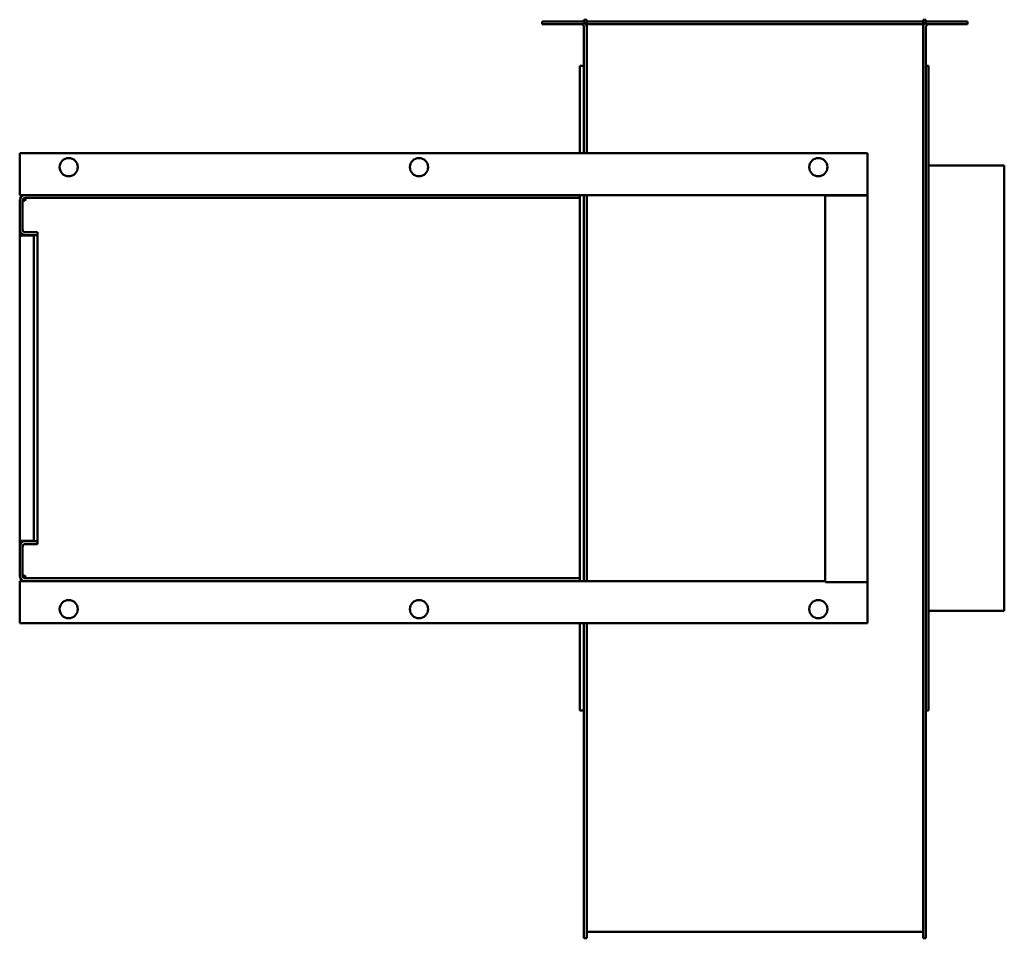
# Model space of a CAD drawing. Header units: millimetres. Extents: x 1399 to 2101, y 910 to 1565.
import ezdxf

# ---------------------------------------------------------------- set-up
doc = ezdxf.new("R2010")
doc.units = ezdxf.units.MM
doc.header["$LTSCALE"] = 8.333333
doc.layers.add('Widoczne (ISO)', color=7, linetype='Continuous', lineweight=50)

msp = doc.modelspace()

# ---------------------------------------------------------------- linework, layer by layer
at = {"layer": 'Widoczne (ISO)'}
for p, q in [((1771.63, 1564.09), (1771.63, 1562.09)), ((1801.63, 1564.09), (1771.63, 1564.09)), ((1771.63, 1562.09), (1801.63, 1562.09)), ((1801.37, 1564.09), (1801.37, 1565.35)), ((1803.37, 1565.35), (1801.37, 1565.35)), ((1801.37, 1560.09), (1801.37, 1470.09)), ((1801.63, 1564.09), (1801.63, 1562.09)), ((1803.37, 1565.35), (1803.37, 1564.09)), ((1803.37, 1564.09), (1803.37, 1562.09)), ((2043.37, 1564.09), (1803.37, 1564.09)), ((1803.37, 1562.09), (1803.37, 1560.09)), ((2043.37, 1562.09), (1803.37, 1562.09)), ((1803.37, 1470.09), (1803.37, 1560.09)), ((2043.37, 1564.09), (2043.37, 1565.35)), ((2045.37, 1565.35), (2043.37, 1565.35)), ((2043.37, 1562.09), (2043.37, 1564.09)), ((2043.37, 1560.09), (2043.37, 1562.09)), ((2043.37, 1560.09), (2043.37, 1358.05)), ((2075.11, 1564.09), (2045.11, 1564.09)), ((2045.11, 1562.09), (2045.11, 1564.09)), ((2045.11, 1562.09), (2075.11, 1562.09)), ((2045.37, 1565.35), (2045.37, 1564.09)), ((2045.37, 1358.05), (2045.37, 1560.09)), ((2075.11, 1562.09), (2075.11, 1564.09)), ((1798.37, 1470.09), (1798.37, 1532.35)), ((1801.37, 1532.35), (1798.37, 1532.35)), ((2045.37, 1532.35), (2047.37, 1532.35)), ((2047.37, 1072.35), (2047.37, 1532.35)), ((1398.63, 1470.09), (2003.63, 1470.09)), ((1398.63, 1448.09), (1398.63, 1470.09)), ((2003.63, 1470.09), (2003.63, 1448.09)), ((2047.37, 1461.35), (2101.37, 1461.35)), ((2101.37, 1143.35), (2101.37, 1461.35)), ((1398.63, 1448.09), (1398.63, 1440.09)), ((2003.63, 1448.09), (2003.63, 1440.09)), ((1402.63, 1440.09), (1398.63, 1440.09)), ((1398.63, 1436.09), (1398.63, 1415.61)), ((1400.63, 1415.61), (1400.63, 1436.09)), ((1798.37, 1440.09), (1402.63, 1440.09)), ((1402.63, 1438.09), (1798.37, 1438.09)), ((1402.63, 1438.09), (1402.63, 1437.92)), ((1402.63, 1437.29), (1402.63, 1437.7)), ((1402.63, 1437.29), (1402.63, 1436.97)), ((1402.63, 1436.9), (1402.63, 1436.97)), ((1402.63, 1436.9), (1402.63, 1436.09)), ((1798.37, 1438.09), (1798.37, 1440.09)), ((2003.63, 1440.09), (1798.37, 1440.09)), ((1798.37, 1166.61), (1798.37, 1438.09)), ((1801.37, 1440.09), (1801.37, 1358.05)), ((1803.37, 1358.05), (1803.37, 1440.09)), ((1973.63, 1439.83), (1979.63, 1439.83)), ((1973.63, 1164.36), (1973.63, 1439.83)), ((2003.63, 1439.83), (1979.63, 1439.83)), ((2003.63, 1163.83), (2003.63, 1439.83)), ((1398.63, 1411.35), (1398.63, 1415.61)), ((1399.8, 1412.35), (1399.8, 1412.78)), ((1411.37, 1413.61), (1402.63, 1413.61)), ((1411.37, 1413.61), (1411.37, 1411.61)), ((1398.63, 1193.35), (1398.63, 1411.35)), ((1402.63, 1411.35), (1398.63, 1411.35)), ((1399.8, 1412.35), (1400.32, 1412.35)), ((1402.63, 1411.61), (1411.37, 1411.61)), ((1402.63, 1411.35), (1408.63, 1411.35)), ((1408.63, 1411.35), (1408.63, 1193.35)), ((1411.37, 1411.61), (1411.37, 1193.09)), ((1801.37, 1164.61), (1801.37, 1358.05)), ((1803.37, 1358.05), (1803.37, 1164.61)), ((2043.37, 909.65), (2043.37, 1358.05)), ((2045.37, 1358.05), (2045.37, 909.65)), ((1398.63, 1189.09), (1398.63, 1193.35)), ((1402.63, 1193.35), (1398.63, 1193.35)), ((1398.63, 1189.09), (1398.63, 1168.61)), ((1400.32, 1192.35), (1399.8, 1192.35)), ((1399.8, 1191.92), (1399.8, 1192.35)), ((1400.63, 1168.61), (1400.63, 1189.09)), ((1408.63, 1193.35), (1402.63, 1193.35)), ((1411.37, 1193.09), (1402.63, 1193.09)), ((1402.63, 1191.09), (1411.37, 1191.09)), ((1411.37, 1191.09), (1411.37, 1193.09)), ((1402.63, 1168.61), (1402.63, 1167.8)), ((1402.63, 1167.8), (1402.63, 1167.73)), ((1402.63, 1167.73), (1402.63, 1167.41)), ((1402.63, 1167.41), (1402.63, 1167)), ((1402.63, 1166.78), (1402.63, 1166.61)), ((1798.37, 1166.61), (1402.63, 1166.61)), ((1798.37, 1166.61), (1798.37, 1164.61)), ((1398.63, 1164.61), (1398.63, 1156.61)), ((1398.63, 1164.61), (1402.63, 1164.61)), ((1402.63, 1164.61), (1798.37, 1164.61)), ((1798.37, 1164.61), (1973.63, 1164.61)), ((1973.81, 1163.83), (1979.63, 1163.83)), ((1979.63, 1163.83), (2003.63, 1163.83)), ((2003.63, 1163.83), (2003.63, 1156.61)), ((1398.63, 1156.61), (1398.63, 1134.61)), ((2003.63, 1134.61), (2003.63, 1156.61)), ((2047.37, 1143.35), (2101.37, 1143.35)), ((1398.63, 1134.61), (2003.63, 1134.61)), ((1798.37, 1072.35), (1798.37, 1134.61)), ((1801.37, 909.65), (1801.37, 1134.61)), ((1803.37, 1134.61), (1803.37, 909.65)), ((1801.37, 1072.35), (1798.37, 1072.35)), ((2045.37, 1072.35), (2047.37, 1072.35)), ((2043.37, 914.39), (1803.37, 914.39)), ((1803.37, 909.65), (1801.37, 909.65)), ((2045.37, 909.65), (2043.37, 909.65))]:
    msp.add_line(p, q, dxfattribs=at)
for centre in [(1433.63, 1460.09), (1683.63, 1460.09), (1968.63, 1460.09), (1433.63, 1144.61), (1683.63, 1144.61), (1968.63, 1144.61)]:
    msp.add_circle(centre, 6.5, dxfattribs=at)
for centre, radius, start, end in [((1799.37, 1560.09), 2, 0, 90), ((1799.37, 1560.09), 4, 0, 55.56391), ((2047.37, 1560.09), 4, 124.43609, 180), ((2047.37, 1560.09), 2, 90, 180), ((1402.63, 1436.09), 4, 90, 180), ((1402.63, 1436.09), 2, 90, 180), ((1402.63, 1415.61), 4, 180, 270), ((1402.63, 1415.61), 2, 180, 270), ((1402.63, 1189.09), 4, 90, 180), ((1402.63, 1189.09), 2, 90, 180), ((1402.63, 1168.61), 4, 180, 270), ((1402.63, 1168.61), 2, 180, 270)]:
    msp.add_arc(centre, radius, start, end, dxfattribs=at)
for points, knots in [([(1402.63, 1437.29), (1402.58, 1437.12), (1402.51, 1436.96), (1402.37, 1436.69), (1402.29, 1436.58), (1402.08, 1436.3), (1401.94, 1436.17), (1401.69, 1435.99), (1401.57, 1435.93), (1401.34, 1435.85), (1401.24, 1435.84), (1401.05, 1435.87), (1400.97, 1435.9), (1400.84, 1436.02), (1400.79, 1436.1), (1400.73, 1436.25), (1400.71, 1436.3), (1400.69, 1436.4), (1400.68, 1436.45), (1400.67, 1436.49)], [-0.4461331, -0.4461331, -0.4461331, -0.4461331, -0.3909396, -0.3909396, -0.3464392, -0.3464392, -0.2782005, -0.2782005, -0.2223217, -0.2223217, -0.169871, -0.169871, -0.1176887, -0.1176887, -0.0624666, -0.0624666, -0.0313258, -0.0313258, -0.0115835, -0.0115835, -0.0115835, -0.0115835]), ([(1400.84, 1436.03), (1400.93, 1436.06), (1401.03, 1436.09), (1401.39, 1436.24), (1401.66, 1436.38), (1402.05, 1436.65), (1402.18, 1436.76), (1402.46, 1437.04), (1402.57, 1437.19), (1402.63, 1437.29)], [0.1770242, 0.1770242, 0.1770242, 0.1770242, 0.1904262, 0.1904262, 0.2296583, 0.2296583, 0.2503289, 0.2503289, 0.27998, 0.27998, 0.27998, 0.27998]), ([(1402.63, 1437.92), (1402.64, 1437.91), (1402.65, 1437.91), (1402.66, 1437.9), (1402.67, 1437.89), (1402.68, 1437.88), (1402.69, 1437.88), (1402.7, 1437.87), (1402.71, 1437.86), (1402.72, 1437.85), (1402.73, 1437.85), (1402.73, 1437.84), (1402.74, 1437.83), (1402.75, 1437.82), (1402.76, 1437.81), (1402.77, 1437.8), (1402.77, 1437.8), (1402.78, 1437.79), (1402.79, 1437.78), (1402.79, 1437.77), (1402.8, 1437.76), (1402.8, 1437.75), (1402.81, 1437.74), (1402.82, 1437.73), (1402.82, 1437.72), (1402.82, 1437.72), (1402.83, 1437.71), (1402.83, 1437.7), (1402.83, 1437.7), (1402.83, 1437.69), (1402.83, 1437.69), (1402.84, 1437.68), (1402.84, 1437.67), (1402.85, 1437.66), (1402.85, 1437.65), (1402.85, 1437.64), (1402.85, 1437.63), (1402.86, 1437.61), (1402.86, 1437.6), (1402.86, 1437.59), (1402.86, 1437.58), (1402.87, 1437.57), (1402.87, 1437.56), (1402.87, 1437.55), (1402.87, 1437.53), (1402.87, 1437.52), (1402.87, 1437.51), (1402.87, 1437.5), (1402.87, 1437.48), (1402.87, 1437.47), (1402.87, 1437.46), (1402.87, 1437.45), (1402.87, 1437.44), (1402.87, 1437.43), (1402.86, 1437.43), (1402.86, 1437.42), (1402.86, 1437.41), (1402.86, 1437.41), (1402.86, 1437.39), (1402.86, 1437.38), (1402.85, 1437.37), (1402.85, 1437.35), (1402.85, 1437.34), (1402.85, 1437.33), (1402.84, 1437.31), (1402.84, 1437.3), (1402.83, 1437.28), (1402.83, 1437.27), (1402.83, 1437.26), (1402.82, 1437.24), (1402.82, 1437.23), (1402.81, 1437.21), (1402.8, 1437.2), (1402.8, 1437.19), (1402.8, 1437.18), (1402.79, 1437.17), (1402.79, 1437.17), (1402.79, 1437.16), (1402.79, 1437.16), (1402.78, 1437.14), (1402.77, 1437.13), (1402.77, 1437.11), (1402.76, 1437.1), (1402.75, 1437.08), (1402.74, 1437.07), (1402.73, 1437.06), (1402.73, 1437.04), (1402.72, 1437.03), (1402.71, 1437.01), (1402.7, 1437), (1402.69, 1436.98), (1402.68, 1436.97), (1402.67, 1436.95), (1402.66, 1436.94), (1402.65, 1436.92), (1402.64, 1436.91), (1402.63, 1436.9)], [0, 0, 0, 0, 0.00505398, 0.00505398, 0.00505398, 0.00927292, 0.00927292, 0.00927292, 0.01299896, 0.01299896, 0.01299896, 0.01639072, 0.01639072, 0.01639072, 0.01953694, 0.01953694, 0.01953694, 0.02249308, 0.02249308, 0.02249308, 0.02529647, 0.02529647, 0.02529647, 0.02797359, 0.02797359, 0.02797359, 0.02958296, 0.02958296, 0.02958296, 0.03055081, 0.03055081, 0.03055081, 0.0331084, 0.0331084, 0.0331084, 0.03566445, 0.03566445, 0.03566445, 0.03821771, 0.03821771, 0.03821771, 0.04076697, 0.04076697, 0.04076697, 0.04331109, 0.04331109, 0.04331109, 0.04584894, 0.04584894, 0.04584894, 0.0483794, 0.0483794, 0.0483794, 0.04963099, 0.04963099, 0.04963099, 0.05090443, 0.05090443, 0.05090443, 0.05344099, 0.05344099, 0.05344099, 0.05599112, 0.05599112, 0.05599112, 0.05855382, 0.05855382, 0.05855382, 0.06112804, 0.06112804, 0.06112804, 0.06371266, 0.06371266, 0.06371266, 0.06543334, 0.06543334, 0.06543334, 0.06631361, 0.06631361, 0.06631361, 0.06903001, 0.06903001, 0.06903001, 0.07192297, 0.07192297, 0.07192297, 0.0750453, 0.0750453, 0.0750453, 0.07848239, 0.07848239, 0.07848239, 0.08238921, 0.08238921, 0.08238921, 0.08711002, 0.08711002, 0.08711002, 0.08711002]), ([(1402.63, 1437.7), (1402.64, 1437.73), (1402.65, 1437.76), (1402.66, 1437.79), (1402.67, 1437.82), (1402.68, 1437.85), (1402.69, 1437.88)], [0, 0, 0, 0, 0.00889313, 0.00889313, 0.00889313, 0.0162104, 0.0162104, 0.0162104, 0.0162104]), ([(1400.67, 1168.21), (1400.68, 1168.25), (1400.69, 1168.29), (1400.71, 1168.39), (1400.73, 1168.45), (1400.79, 1168.6), (1400.84, 1168.68), (1400.97, 1168.8), (1401.05, 1168.83), (1401.23, 1168.86), (1401.34, 1168.85), (1401.56, 1168.77), (1401.68, 1168.71), (1401.93, 1168.53), (1402.07, 1168.4), (1402.28, 1168.13), (1402.36, 1168.01), (1402.51, 1167.74), (1402.58, 1167.58), (1402.63, 1167.41)], [-0.4084782, -0.4084782, -0.4084782, -0.4084782, -0.3901257, -0.3901257, -0.3610727, -0.3610727, -0.3095614, -0.3095614, -0.2605319, -0.2605319, -0.2113787, -0.2113787, -0.1590821, -0.1590821, -0.0951427, -0.0951427, -0.052727, -0.052727, 0, 0, 0, 0]), ([(1402.63, 1167.41), (1402.57, 1167.51), (1402.46, 1167.66), (1402.17, 1167.94), (1402.05, 1168.05), (1401.66, 1168.32), (1401.39, 1168.46), (1401.02, 1168.61), (1400.93, 1168.64), (1400.84, 1168.67)], [0, 0, 0, 0, 0.0346848, 0.0346848, 0.0588177, 0.0588177, 0.1046153, 0.1046153, 0.1199562, 0.1199562, 0.1199562, 0.1199562]), ([(1402.63, 1167.8), (1402.64, 1167.79), (1402.65, 1167.78), (1402.66, 1167.76), (1402.67, 1167.75), (1402.68, 1167.73), (1402.69, 1167.72), (1402.7, 1167.7), (1402.71, 1167.69), (1402.72, 1167.67), (1402.73, 1167.66), (1402.73, 1167.64), (1402.74, 1167.63), (1402.75, 1167.62), (1402.76, 1167.6), (1402.77, 1167.59), (1402.77, 1167.57), (1402.78, 1167.56), (1402.79, 1167.54), (1402.79, 1167.53), (1402.8, 1167.51), (1402.8, 1167.5), (1402.81, 1167.49), (1402.82, 1167.47), (1402.82, 1167.46), (1402.82, 1167.45), (1402.83, 1167.44), (1402.83, 1167.43), (1402.83, 1167.43), (1402.83, 1167.42), (1402.83, 1167.42), (1402.84, 1167.4), (1402.84, 1167.39), (1402.85, 1167.37), (1402.85, 1167.36), (1402.85, 1167.35), (1402.85, 1167.33), (1402.86, 1167.32), (1402.86, 1167.31), (1402.86, 1167.29), (1402.86, 1167.28), (1402.87, 1167.27), (1402.87, 1167.25), (1402.87, 1167.24), (1402.87, 1167.23), (1402.87, 1167.22), (1402.87, 1167.2), (1402.87, 1167.19), (1402.87, 1167.18), (1402.87, 1167.17), (1402.87, 1167.15), (1402.87, 1167.14), (1402.87, 1167.14), (1402.87, 1167.13), (1402.86, 1167.13), (1402.86, 1167.12), (1402.86, 1167.11), (1402.86, 1167.11), (1402.86, 1167.1), (1402.86, 1167.08), (1402.85, 1167.07), (1402.85, 1167.06), (1402.85, 1167.05), (1402.85, 1167.04), (1402.84, 1167.03), (1402.84, 1167.02), (1402.83, 1167.01), (1402.83, 1167), (1402.83, 1166.99), (1402.82, 1166.98), (1402.82, 1166.97), (1402.81, 1166.96), (1402.8, 1166.95), (1402.8, 1166.94), (1402.8, 1166.94), (1402.79, 1166.93), (1402.79, 1166.93), (1402.79, 1166.92), (1402.79, 1166.92), (1402.78, 1166.91), (1402.77, 1166.9), (1402.77, 1166.9), (1402.76, 1166.89), (1402.75, 1166.88), (1402.74, 1166.87), (1402.73, 1166.86), (1402.73, 1166.85), (1402.72, 1166.85), (1402.71, 1166.84), (1402.7, 1166.83), (1402.69, 1166.82), (1402.68, 1166.82), (1402.67, 1166.81), (1402.66, 1166.8), (1402.65, 1166.79), (1402.64, 1166.79), (1402.63, 1166.78)], [0, 0, 0, 0, 0.00505398, 0.00505398, 0.00505398, 0.00927292, 0.00927292, 0.00927292, 0.01299896, 0.01299896, 0.01299896, 0.01639072, 0.01639072, 0.01639072, 0.01953694, 0.01953694, 0.01953694, 0.02249308, 0.02249308, 0.02249308, 0.02529647, 0.02529647, 0.02529647, 0.02797359, 0.02797359, 0.02797359, 0.02958296, 0.02958296, 0.02958296, 0.03055081, 0.03055081, 0.03055081, 0.0331084, 0.0331084, 0.0331084, 0.03566445, 0.03566445, 0.03566445, 0.03821771, 0.03821771, 0.03821771, 0.04076697, 0.04076697, 0.04076697, 0.04331109, 0.04331109, 0.04331109, 0.04584894, 0.04584894, 0.04584894, 0.0483794, 0.0483794, 0.0483794, 0.04963099, 0.04963099, 0.04963099, 0.05090443, 0.05090443, 0.05090443, 0.05344099, 0.05344099, 0.05344099, 0.05599112, 0.05599112, 0.05599112, 0.05855382, 0.05855382, 0.05855382, 0.06112804, 0.06112804, 0.06112804, 0.06371266, 0.06371266, 0.06371266, 0.06543334, 0.06543334, 0.06543334, 0.06631361, 0.06631361, 0.06631361, 0.06903001, 0.06903001, 0.06903001, 0.07192297, 0.07192297, 0.07192297, 0.0750453, 0.0750453, 0.0750453, 0.07848238, 0.07848238, 0.07848238, 0.08238921, 0.08238921, 0.08238921, 0.08711002, 0.08711002, 0.08711002, 0.08711002]), ([(1402.69, 1166.82), (1402.68, 1166.85), (1402.67, 1166.88), (1402.66, 1166.91), (1402.65, 1166.94), (1402.64, 1166.97), (1402.63, 1167)], [0.14612951, 0.14612951, 0.14612951, 0.14612951, 0.15346141, 0.15346141, 0.15346141, 0.16237481, 0.16237481, 0.16237481, 0.16237481])]:
    msp.add_open_spline(points, degree=3, knots=knots, dxfattribs=at)
msp.add_open_spline([(1973.81, 1163.83), (1973.69, 1164.05), (1973.63, 1164.23), (1973.63, 1164.36)], degree=3, dxfattribs=at)

doc.saveas('drawing.dxf')
